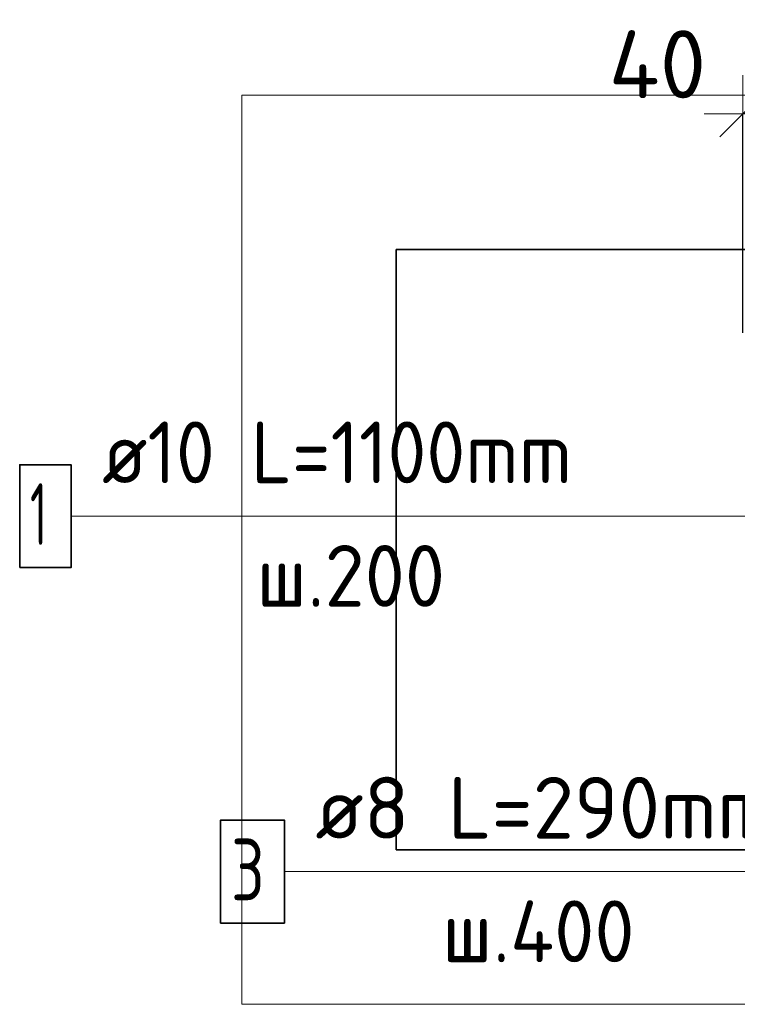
# Model space of a CAD drawing. Header units: millimetres. Extents: x -2995 to 47287, y -2809 to 58122.
# Tile 84 of 143: x 28284 to 28748, y 42434 to 43071. Entities that reach past the tile are written whole.
import ezdxf

# ---------------------------------------------------------------- set-up
doc = ezdxf.new("R2010")
doc.units = ezdxf.units.MM
doc.header["$PDMODE"] = 65
for name, color, linetype, lineweight in [('Standard', 7, 'Continuous', 25), ('Арм.стержн. Арматура края', 96, 'Continuous', 35), ('Размерная линия_ общее', 7, 'Continuous', 13)]:
    doc.layers.add(name, color=color, linetype=linetype, lineweight=lineweight)
doc.layers.add('Арм.стержн.Стяжки', color=7, linetype='Continuous', lineweight=35, true_color=0x501e0f)
doc.styles.add('ISOCPEUR', font='ISOCPEUR')
doc.dimstyles.new('DIMSTYLE_8', dxfattribs={"dimtxt": 44, "dimasz": 50, "dimexe": 0, "dimexo": 0, "dimgap": 22, "dimtad": 2, "dimdec": 0, "dimrnd": 5, "dimzin": 12, "dimdsep": 46, "dimtxsty": 'ISOCPEUR', "dimblk1": 'ALL_ML_STRICH', "dimblk2": 'ALL_ML_STRICH', "dimsah": 1, "dimcen": 0, "dimclrd": 7, "dimclre": 256, "dimclrt": 7, "dimadec": 0, "dimazin": 0, "dimtfac": 1, "dimtdec": 0, "dimtix": 1, "dimtmove": 2, "dimatfit": 3, "dimfxl": 0, "dimtvp": 1.2, "dimtzin": 0, "dimlwd": 0, "dimlwe": -3, "dimarcsym": 0})

# ---------------------------------------------------------------- blocks, each defined once
blk = doc.blocks.new('ALL_ML_STRICH')
at = {"color": 0, "linetype": 'ByBlock', "lineweight": -2}
for p, q in [((0, -0.5), (0, 0.5)), ((-0.3, -0.3), (0.3, 0.3)), ((-1, 0), (0.5, 0))]:
    blk.add_line(p, q, dxfattribs=at)
blk = doc.blocks.new('*D185')
at = {"layer": 'DEFPOINTS', "color": 7, "linetype": 'Continuous', "lineweight": 13, "transparency": 33554687}
for p in [(28791.9, 43010.4), (28751.9, 42848.46), (28791.9, 42803.46)]:
    blk.add_point(p, dxfattribs=at)
at = {"layer": 'Размерная линия_ общее', "color": 253, "linetype": 'Continuous', "lineweight": -2, "true_color": 0xa0a0a0, "transparency": 33554687}
for p, q in [((28751.9, 42868.46), (28751.9, 43010.4)), ((28791.9, 42823.46), (28791.9, 43010.4))]:
    blk.add_line(p, q, dxfattribs=at)
at = {"layer": 'Размерная линия_ общее', "color": 7, "linetype": 'Continuous', "lineweight": -2, "transparency": 33554687}
blk.add_line((28791.9, 43010.4), (28751.9, 43010.4), dxfattribs=at)
at = {"layer": 'Размерная линия_ общее', "color": 7, "linetype": 'Continuous', "lineweight": 13, "transparency": 33554687, "xscale": 50, "yscale": 50, "zscale": 50}
for p, rotation in [((28751.9, 43010.4), 180), ((28791.9, 43010.4), 360)]:
    blk.add_blockref('ALL_ML_STRICH', p, dxfattribs=dict(at, rotation=rotation))
at = {"layer": 'Размерная линия_ общее', "color": 7, "linetype": 'Continuous', "lineweight": 13, "transparency": 33554687, "insert": (28696.54, 43042.4), "char_height": 44, "width": 88, "attachment_point": 5, "style": 'ISOCPEUR'}
blk.add_mtext('\\A1;{40}', dxfattribs=at)

msp = doc.modelspace()

# ---------------------------------------------------------------- linework, layer by layer
at = {"color": 52, "linetype": 'Continuous', "lineweight": -3, "transparency": 33554687}
for p, q in [((28527.35, 42922.41), (28527.35, 42533.57)), ((28527.35, 42533.57), (28527.35, 42922.41)), ((30290.69, 42922.41), (28527.35, 42922.41)), ((28527.35, 42922.41), (30290.69, 42922.41)), ((28527.35, 42533.57), (30290.69, 42533.57)), ((30290.69, 42533.57), (28527.35, 42533.57))]:
    msp.add_line(p, q, dxfattribs=at)
at = {"layer": 'Standard', "color": 7, "linetype": 'Continuous', "lineweight": 13, "transparency": 33554687}
msp.add_lwpolyline([(28427.35, 42433.57), (30390.69, 42433.57), (30390.69, 43022.41), (28427.35, 43022.41), (28427.35, 42433.57)], dxfattribs=at)
at = {"layer": 'Арм.стержн. Арматура края', "color": 7, "linetype": 'Continuous', "lineweight": 13, "transparency": 33554687}
for p, q in [((28316.87, 42749.72), (28712.87, 42749.72)), ((28712.87, 42749.72), (28776.89, 42749.72))]:
    msp.add_line(p, q, dxfattribs=at)
at = {"layer": 'Арм.стержн. Арматура края', "color": 7, "linetype": 'Continuous', "lineweight": 35, "transparency": 33554687}
msp.add_lwpolyline([(28283.54, 42716.38), (28316.87, 42716.38), (28316.87, 42783.05), (28283.54, 42783.05), (28283.54, 42716.38)], dxfattribs=at)
at = {"layer": 'Арм.стержн.Стяжки', "color": 7, "linetype": 'Continuous', "lineweight": 13, "transparency": 33554687}
msp.add_line((28454.99, 42519.52), (28818.99, 42519.52), dxfattribs=at)
at = {"layer": 'Арм.стержн.Стяжки', "color": 7, "linetype": 'Continuous', "lineweight": 35, "transparency": 33554687}
msp.add_lwpolyline([(28413.66, 42486.18), (28454.99, 42486.18), (28454.99, 42552.85), (28413.66, 42552.85), (28413.66, 42486.18)], dxfattribs=at)

# ---------------------------------------------------------------- texts
at = {"layer": 'Арм.стержн. Арматура края', "color": 7, "linetype": 'Continuous', "lineweight": 25, "transparency": 33554687, "char_height": 40, "attachment_point": 7, "style": 'ISOCPEUR'}
for s, insert, width in [('\\W0.92;ø10 L=1100mm ', (28336.87, 42771.05), 374.2257), ('\\W0.56;1', (28290.21, 42731.05), 31.1111), ('\\W0.95;ш.200 ', (28436.87, 42691.05), 174.9328)]:
    msp.add_mtext(s, dxfattribs=dict(at, insert=insert, width=width))
at = {"layer": 'Арм.стержн.Стяжки', "color": 7, "linetype": 'Continuous', "lineweight": 25, "transparency": 33554687, "char_height": 40, "attachment_point": 7, "style": 'ISOCPEUR'}
for s, insert, width in [('\\W0.98;ø8 L=290mm ', (28474.99, 42540.85), 343.3687), ('\\W0.78;3', (28420.33, 42500.85), 43.521), ('\\W0.95;ш.400 ', (28556.99, 42460.85), 178.9646)]:
    msp.add_mtext(s, dxfattribs=dict(at, insert=insert, width=width))

# ---------------------------------------------------------------- dimensions: what is measured, and where the dimension line sits
at = {"layer": 'Размерная линия_ общее', "color": 7, "linetype": 'Continuous', "lineweight": 13, "transparency": 33554687}
dim = msp.add_linear_dim(base=(28751.9, 43010.4), p1=(28791.9, 42823.46), p2=(28751.9, 42868.46), angle=180, dimstyle='DIMSTYLE_8', override={"dimpost": '<>', "dimclrd": 7, "dimclre": 253, "dimclrt": 7, "dimlwd": 0, "dimlwe": 65533}, dxfattribs=at)
dim.commit()
dim.dimension.update_dxf_attribs({"geometry": '*D185', "text_midpoint": (28696.54, 43042.4), "dimtype": 160})

doc.saveas('drawing.dxf')
